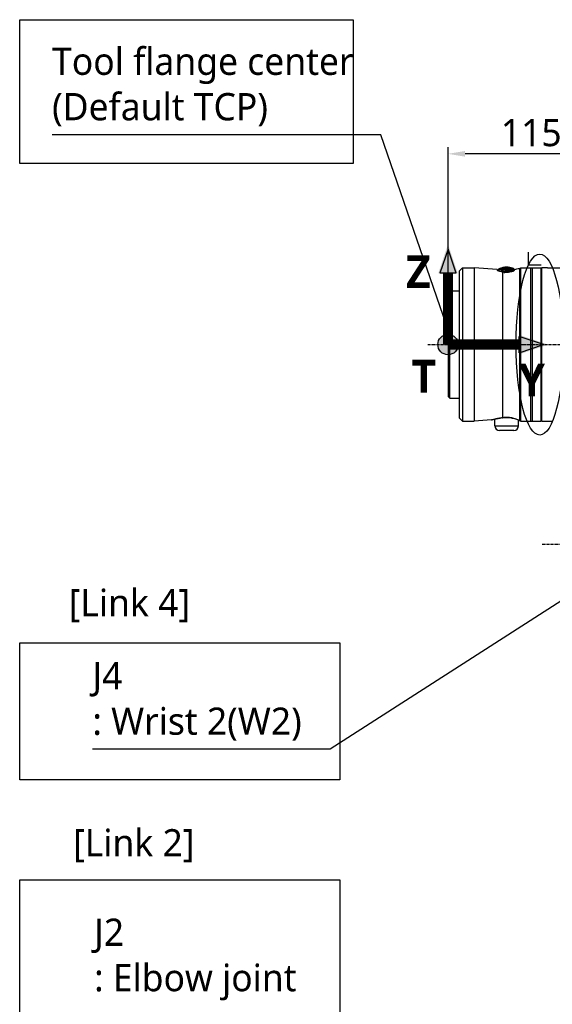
# Model space of a CAD drawing. Header units: millimetres. Extents: x 0 to 4378, y 0 to 2376.
# Tile 133 of 227: x 1208 to 1522, y 1369 to 1948. Entities that reach past the tile are written whole.
import ezdxf

# ---------------------------------------------------------------- set-up
doc = ezdxf.new("R2010")
doc.units = ezdxf.units.MM
doc.header["$LTSCALE"] = 0.2
doc.linetypes.add('CENTER2', pattern=[1.125, 0.75, -0.125, 0.125, -0.125])
for name, color, linetype in [('02_Center Line', 1, 'CENTER2'), ('05_Section Line', 3, 'Continuous'), ('07_Special Line2', 76, 'Continuous'), ('12_Before Rev.Num.', 5, 'Continuous'), ('13_After Rev.Num.', 6, 'Continuous')]:
    doc.layers.add(name, color=color, linetype=linetype)
doc.layers.add('14_Mark', color=7, linetype='Continuous', true_color=0xe03c31)
doc.styles.add('Rainbow-5.0 Style', font='malgunsl.ttf')
doc.dimstyles.new('Rainbow-5.0 Style', dxfattribs={"dimtxt": 4, "dimasz": 2.5, "dimexe": 1, "dimexo": 1, "dimgap": 1, "dimtad": 1, "dimdsep": 46, "dimtxsty": 'Rainbow-5.0 Style', "dimcen": 0, "dimclrd": 251, "dimclre": 251, "dimclrt": 7, "dimazin": 3, "dimtp": 0.1, "dimtm": 0.1, "dimtfac": 0.61, "dimtmove": 0, "dimatfit": 3, "dimfxl": 1, "dimlwd": -1, "dimlwe": -1, "dimarcsym": 1})

# ---------------------------------------------------------------- blocks, each defined once
blk = doc.blocks.new('*D130')
at = {"color": 251, "linetype": 'ByBlock', "transparency": 16777216}
for p, q in [((1460.26, 1791.18), (1460.26, 1872.74)), ((1565.56, 1868.74), (1470.26, 1868.74)), ((1575.56, 1808.65), (1575.56, 1872.74))]:
    blk.add_line(p, q, dxfattribs=at)
at = {"color": 251, "transparency": 16777216}
for points in [[(1470.26, 1870.4), (1470.26, 1867.07), (1460.26, 1868.74)], [(1565.56, 1870.4), (1565.56, 1867.07), (1575.56, 1868.74)]]:
    blk.add_solid(points, dxfattribs=at)
at = {"layer": 'Defpoints', "color": 0, "transparency": 16777216}
for p in [(1460.26, 1868.74), (1575.56, 1804.65), (1460.26, 1787.18)]:
    blk.add_point(p, dxfattribs=at)
at = {"color": 7, "transparency": 16777216, "insert": (1517.91, 1881.06), "char_height": 16, "attachment_point": 5, "style": 'Rainbow-5.0 Style'}
blk.add_mtext('115.3', dxfattribs=at)
blk = doc.blocks.new('A$Ca3a613b0')
for p, q in [((-265.05, 1140.06), (-263.11, 1142)), ((-265.05, 1140.06), (-265.05, 1053.94)), ((-263.11, 1142), (-263.11, 1052)), ((-263.11, 1142), (-256.13, 1142)), ((-256.13, 1142), (-256.13, 1052)), ((-242.6, 1141.05), (-256.13, 1142)), ((-242.6, 1141.05), (-242.6, 1140.62)), ((-239.46, 1139.48), (-239.46, 1054.07)), ((-232.63, 1140.81), (-232.63, 1140.56)), ((-232.5, 1140.73), (-232.5, 1141.16)), ((-229.6, 1141.78), (-228.79, 1142)), ((-229.6, 1141.78), (-229.6, 1052.47)), ((-228.79, 1052.1), (-228.79, 1142)), ((-228.79, 1142), (-217.05, 1142)), ((-223.05, 1142), (-223.05, 1052)), ((-222.05, 1142), (-222.05, 1052)), ((-217.05, 1142), (-217.05, 1052)), ((-216.55, 1142), (-216.55, 1052)), ((-213.55, 1142), (-216.55, 1142)), ((-213.05, 1142), (-202.13, 1142)), ((-216.55, 1139.39), (-217.05, 1139.4)), ((-271.55, 1127.5), (-270.55, 1128.5)), ((-270.55, 1065.5), (-270.55, 1128.5)), ((-270.55, 1128.5), (-265.05, 1128.5)), ((-271.55, 1127.5), (-271.55, 1066.5)), ((-271.55, 1066.5), (-270.55, 1065.5)), ((-270.55, 1065.5), (-265.05, 1065.5)), ((-265.05, 1053.94), (-263.11, 1052)), ((-245.98, 1052.71), (-256.13, 1052)), ((-244.05, 1053.21), (-244.05, 1053.21)), ((-244.05, 1049.3), (-244.05, 1053.19)), ((-216.55, 1054.61), (-217.05, 1054.6)), ((-263.11, 1052), (-256.13, 1052)), ((-244.05, 1049.3), (-230.05, 1049.3)), ((-230.05, 1052.67), (-230.05, 1052.67)), ((-230.05, 1049.3), (-230.05, 1052.65)), ((-228.6, 1052), (-217.05, 1052)), ((-216.55, 1052), (-213.55, 1052)), ((-213.05, 1052), (-210.24, 1052)), ((-232.85, 1046.5), (-241.25, 1046.5))]:
    blk.add_line(p, q)
for centre, radius, start, end in [((-241.06, 1141.96), 0.355, 255.41304, 331.28595), ((-237.36, 1170.76), 30, 279.33019, 285), ((-241.25, 1049.3), 2.8, 180, 270), ((-232.85, 1049.3), 2.8, 270, 0)]:
    blk.add_arc(centre, radius, start, end)
for centre, major_axis, ratio, start_param, end_param in [((-239.81, 1130.57), (-4.56, -11.08), 0.720783, 3.806084, 3.905991), ((-239.7, 1130.08), (4.32, 11.32), 0.717713, 0.634987, 0.736919), ((-241.06, 1141.49), (-0.228, 0.283), 0.976663, 2.222442, 3.54912), ((-242.68, 1100.16), (1.52, 41.46), 0.006101, 6.130261, 6.161035), ((-239.26, 1142.25), (4.86, -0.68), 0.118536, 6.11033, 6.189694), ((-234.13, 1141.76), (0.123, 0.421), 0.70504, 2.378722, 3.696013), ((-234.08, 1142.3), (0.199, 0.356), 0.831402, 2.663698, 3.987093), ((-239.53, 1055.05), (0.129, -0.992), 0.272992, 6.072165, 6.283186), ((-239.53, 1055.05), (0.129, -0.992), 0.272992, 0.000001, 0.000029), ((-229.34, 1053.43), (-0.408, -0.913), 0.834776, 6.093501, 6.09388), ((-229.34, 1053.43), (-0.408, -0.913), 0.834776, 0.000045, 0.186999)]:
    blk.add_ellipse(centre, major_axis=major_axis, ratio=ratio, start_param=start_param, end_param=end_param)
for points, knots in [([(-239.46, 1139.48), (-240.07, 1139.58), (-240.63, 1139.72), (-241.53, 1139.98), (-241.92, 1140.13), (-242.46, 1140.4), (-242.59, 1140.52), (-242.6, 1140.62), (-242.6, 1140.62), (-242.6, 1140.62)], [0.1977937, 0.1977937, 0.1977937, 0.1977937, 0.387441, 0.387441, 0.5821596, 0.5821596, 0.7768781, 0.7768781, 0.7818888, 0.7818888, 0.7818888, 0.7818888]), ([(-237.53, 1140.07), (-237.53, 1140.07), (-237.54, 1140.07), (-237.54, 1140.07), (-237.89, 1140.02), (-238.24, 1139.98), (-238.58, 1139.95), (-239.34, 1139.89), (-240.05, 1139.88), (-240.63, 1139.93), (-240.63, 1139.93), (-240.64, 1139.93), (-240.64, 1139.93), (-241.49, 1140.01), (-242.07, 1140.17), (-242.19, 1140.35), (-242.19, 1140.35), (-242.19, 1140.35), (-242.19, 1140.35), (-242.24, 1140.44), (-242.26, 1140.52), (-242.26, 1140.59), (-242.25, 1140.66), (-242.24, 1140.73), (-242.25, 1140.77), (-242.26, 1140.82), (-242.26, 1140.86), (-242.26, 1140.88), (-242.26, 1140.91), (-242.26, 1140.92), (-242.26, 1140.92)], [-13.766731, -13.766731, -13.766731, -13.766731, -13.746995, -13.746995, -13.746995, -12.677572, -12.677572, -12.677572, -10.325221, -10.325221, -10.325221, -10.30933, -10.30933, -10.30933, -6.88347, -6.88347, -6.88347, -6.871665, -6.871665, -6.871665, -5.161042, -5.161042, -5.161042, -3.441356, -3.441356, -3.441356, -1.714274, -1.714274, -1.714274, 0, 0, 0, 0]), ([(-242.05, 1141.15), (-242.05, 1141.15), (-242.05, 1141.14), (-242.05, 1141.11), (-242.05, 1141.09), (-242.05, 1141.05), (-242.04, 1141.01), (-242.04, 1140.96), (-242.04, 1140.9), (-242.04, 1140.84)], [13.589461, 13.589461, 13.589461, 13.589461, 15.291102, 15.291102, 15.291102, 16.992719, 16.992719, 16.992719, 18.712231, 18.712231, 18.712231, 18.712231]), ([(-241.96, 1140.54), (-241.82, 1140.41), (-241.4, 1140.29), (-240.21, 1140.14), (-239.44, 1140.13), (-238.19, 1140.26), (-237.76, 1140.33), (-236.91, 1140.44), (-236.5, 1140.49), (-235.71, 1140.64), (-235.34, 1140.75), (-234.65, 1140.87), (-234.34, 1140.89), (-234.07, 1140.88)], [20.788081, 20.788081, 20.788081, 20.788081, 23.444982, 23.444982, 26.101901, 26.101901, 27.43036, 27.43036, 28.758819, 28.758819, 30.087278, 30.087278, 31.415738, 31.415738, 31.415738, 31.415738]), ([(-241.14, 1141.31), (-241.14, 1141.36), (-241.14, 1141.41), (-241.14, 1141.49), (-241.14, 1141.52), (-241.15, 1141.59), (-241.15, 1141.62), (-241.15, 1141.62)], [-0.5003967, -0.5003967, -0.5003967, -0.5003967, -0.3749442, -0.3749442, -0.2498089, -0.2498089, 0, 0, 0, 0]), ([(-241.04, 1141.03), (-241.07, 1141.05), (-241.09, 1141.06), (-241.1, 1141.08), (-241.12, 1141.1), (-241.13, 1141.11), (-241.13, 1141.13), (-241.14, 1141.13), (-241.14, 1141.13), (-241.14, 1141.14)], [16.2046565, 16.2046565, 16.2046565, 16.2046565, 16.5350251, 16.5350251, 16.5350251, 16.8635253, 16.8635253, 16.8635253, 16.9347143, 16.9347143, 16.9347143, 16.9347143]), ([(-234.08, 1141.36), (-234.26, 1141.24), (-234.83, 1141.23), (-235.52, 1141.18), (-235.92, 1141.15), (-236.39, 1141.1), (-236.88, 1141.03), (-237.23, 1140.99), (-237.58, 1140.94), (-237.94, 1140.9), (-238.79, 1140.79), (-239.6, 1140.74), (-240.19, 1140.81), (-240.61, 1140.86), (-240.9, 1140.94), (-241.04, 1141.03)], [6.83821, 6.83821, 6.83821, 6.83821, 9.362067, 9.362067, 9.362067, 10.842339, 10.842339, 10.842339, 11.887217, 11.887217, 11.887217, 14.411544, 14.411544, 14.411544, 16.204654, 16.204654, 16.204654, 16.204654]), ([(-234.39, 1142.06), (-234.97, 1142.22), (-235.54, 1142.34), (-236.1, 1142.4), (-237.56, 1142.58), (-238.95, 1142.44), (-240.29, 1141.97), (-240.44, 1141.92), (-240.6, 1141.86), (-240.75, 1141.79)], [0.073579, 0.073579, 0.073579, 0.073579, 1.773456, 1.773456, 1.773456, 6.187837, 6.187837, 6.187837, 6.697304, 6.697304, 6.697304, 6.697304]), ([(-240.74, 1141.49), (-240.26, 1141.69), (-239.76, 1141.84), (-239.27, 1141.96), (-238.7, 1142.08), (-238.12, 1142.16), (-237.53, 1142.17), (-236.71, 1142.2), (-235.88, 1142.11), (-235.02, 1141.92), (-234.81, 1141.87), (-234.59, 1141.82), (-234.38, 1141.75)], [1.942734, 1.942734, 1.942734, 1.942734, 3.510907, 3.510907, 3.510907, 5.294969, 5.294969, 5.294969, 7.771433, 7.771433, 7.771433, 8.384461, 8.384461, 8.384461, 8.384461]), ([(-240.74, 1141.32), (-240.74, 1141.35), (-240.74, 1141.38), (-240.74, 1141.44), (-240.74, 1141.46), (-240.74, 1141.49)], [0, 0, 0, 0, 0.0569111, 0.0569111, 0.1273668, 0.1273668, 0.1273668, 0.1273668]), ([(-240.63, 1141.21), (-240.66, 1141.23), (-240.68, 1141.24), (-240.7, 1141.26), (-240.72, 1141.27), (-240.73, 1141.29), (-240.73, 1141.3), (-240.73, 1141.31), (-240.74, 1141.31), (-240.74, 1141.32)], [16.1226828, 16.1226828, 16.1226828, 16.1226828, 16.4885012, 16.4885012, 16.4885012, 16.8511653, 16.8511653, 16.8511653, 16.9347143, 16.9347143, 16.9347143, 16.9347143]), ([(-234.49, 1141.48), (-234.69, 1141.54), (-234.89, 1141.59), (-235.1, 1141.63), (-235.92, 1141.81), (-236.75, 1141.9), (-237.58, 1141.87), (-237.6, 1141.87), (-237.61, 1141.87), (-237.62, 1141.87), (-238.47, 1141.83), (-239.31, 1141.68), (-240.11, 1141.4), (-240.29, 1141.35), (-240.46, 1141.28), (-240.63, 1141.21)], [-8.25646, -8.25646, -8.25646, -8.25646, -7.624618, -7.624618, -7.624618, -5.1247, -5.1247, -5.1247, -5.082989, -5.082989, -5.082989, -2.541442, -2.541442, -2.541442, -1.992945, -1.992945, -1.992945, -1.992945]), ([(-238.37, 1141.05), (-238.93, 1141), (-239.45, 1140.99), (-240.22, 1141.07), (-240.49, 1141.14), (-240.63, 1141.21)], [12.517617, 12.517617, 12.517617, 12.517617, 14.410588, 14.410588, 16.122673, 16.122673, 16.122673, 16.122673]), ([(-232.5, 1140.73), (-232.5, 1140.67), (-232.54, 1140.61), (-232.72, 1140.45), (-232.88, 1140.34), (-233.4, 1140.08), (-233.82, 1139.9), (-234.82, 1139.6), (-235.39, 1139.48), (-236.57, 1139.33), (-237.15, 1139.29), (-238.33, 1139.32), (-238.91, 1139.38), (-239.46, 1139.48)], [-1.008807, -1.008807, -1.008807, -1.008807, -0.894314, -0.894314, -0.757357, -0.757357, -0.553933, -0.553933, -0.356896, -0.356896, -0.180196, -0.180196, -0.002003, -0.002003, -0.002003, -0.002003]), ([(-238.68, 1139.37), (-238.65, 1139.37), (-238.27, 1139.39), (-237.88, 1139.43), (-237.52, 1139.48)], [-97.578245, -97.578245, -97.578245, -97.578245, -97.495612, -96.425052, -96.425052, -96.425052, -96.425052]), ([(-236.88, 1141.21), (-237.18, 1141.18), (-237.49, 1141.14), (-237.99, 1141.08), (-238.18, 1141.06), (-238.37, 1141.05)], [10.889931, 10.889931, 10.889931, 10.889931, 11.886462, 11.886462, 12.517617, 12.517617, 12.517617, 12.517617]), ([(-237.53, 1140.07), (-237.18, 1140.11), (-236.84, 1140.16), (-236.51, 1140.22), (-236.18, 1140.27), (-235.85, 1140.34), (-235.54, 1140.42), (-235.54, 1140.42), (-235.53, 1140.43), (-235.53, 1140.43), (-234.91, 1140.59), (-234.35, 1140.71), (-233.91, 1140.68)], [-41.323422, -41.323422, -41.323422, -41.323422, -40.272392, -40.272392, -40.272392, -39.2015, -39.2015, -39.2015, -39.181422, -39.181422, -39.181422, -37.039421, -37.039421, -37.039421, -37.039421]), ([(-237.52, 1139.48), (-236.81, 1139.57), (-236.1, 1139.7), (-235.46, 1139.87), (-234.82, 1140.04), (-234.24, 1140.21), (-233.77, 1140.19)], [-96.425052, -96.425052, -96.425052, -96.425052, -94.283051, -94.283051, -94.283051, -92.14105, -92.14105, -92.14105, -92.14105]), ([(-234.49, 1141.48), (-234.66, 1141.39), (-235.09, 1141.35), (-235.62, 1141.33), (-235.92, 1141.32), (-236.25, 1141.28), (-236.6, 1141.24), (-236.69, 1141.23), (-236.79, 1141.22), (-236.88, 1141.21)], [7.141582, 7.141582, 7.141582, 7.141582, 9.362054, 9.362054, 9.362054, 10.573628, 10.573628, 10.573628, 10.889931, 10.889931, 10.889931, 10.889931]), ([(-234.38, 1141.75), (-234.38, 1141.75), (-234.38, 1141.75), (-234.38, 1141.68), (-234.36, 1141.6), (-234.43, 1141.52)], [5.066455, 5.066455, 5.066455, 5.066455, 5.128657, 5.128657, 6.83821, 6.83821, 6.83821, 6.83821]), ([(-234.39, 1142.06), (-234.39, 1142.06), (-234.39, 1142.05), (-234.39, 1142.02), (-234.39, 1142), (-234.39, 1141.97), (-234.38, 1141.92), (-234.38, 1141.88), (-234.38, 1141.82), (-234.38, 1141.75)], [0, 0, 0, 0, 1.709554, 1.709554, 1.709554, 3.419104, 3.419104, 3.419104, 5.066451, 5.066451, 5.066451, 5.066451]), ([(-233.97, 1141.63), (-233.97, 1141.62), (-233.97, 1141.61), (-233.97, 1141.6), (-233.97, 1141.59), (-233.97, 1141.59), (-233.97, 1141.59), (-233.97, 1141.58), (-233.97, 1141.56), (-233.98, 1141.55), (-233.98, 1141.53), (-233.98, 1141.52), (-233.98, 1141.5), (-233.98, 1141.49), (-233.99, 1141.47), (-233.99, 1141.45), (-234, 1141.44), (-234.01, 1141.42), (-234.02, 1141.41), (-234.04, 1141.39), (-234.06, 1141.38), (-234.08, 1141.36)], [4.856578, 4.856578, 4.856578, 4.856578, 5.128657, 5.128657, 5.128657, 5.185049, 5.185049, 5.185049, 5.513346, 5.513346, 5.513346, 5.841966, 5.841966, 5.841966, 6.171736, 6.171736, 6.171736, 6.503514, 6.503514, 6.503514, 6.83821, 6.83821, 6.83821, 6.83821]), ([(-234.07, 1140.88), (-234.04, 1140.88), (-234.01, 1140.88), (-233.94, 1140.88), (-233.9, 1140.88), (-233.82, 1140.89), (-233.77, 1140.89), (-233.68, 1140.9), (-233.64, 1140.9), (-233.57, 1140.91), (-233.53, 1140.92), (-233.36, 1140.95), (-233.22, 1140.98), (-233.16, 1141.03)], [0, 0, 0, 0, 0.0146911, 0.0146911, 0.0270405, 0.0270405, 0.0580232, 0.0580232, 0.077436, 0.077436, 0.1037284, 0.1037284, 0.1923821, 0.1923821, 0.1923821, 0.1923821]), ([(-233.99, 1141.94), (-233.98, 1141.94), (-233.99, 1141.91), (-233.98, 1141.84), (-233.98, 1141.81), (-233.98, 1141.73), (-233.97, 1141.68), (-233.97, 1141.63)], [-0.4980541, -0.4980541, -0.4980541, -0.4980541, -0.2482966, -0.2482966, -0.1249533, -0.1249533, -0.0001115, -0.0001115, -0.0001115, -0.0001115]), ([(-233.09, 1141.62), (-233.19, 1141.66), (-233.29, 1141.7), (-233.39, 1141.73), (-233.53, 1141.78), (-233.66, 1141.83), (-233.8, 1141.88), (-233.86, 1141.9), (-233.92, 1141.92), (-233.99, 1141.94)], [-1.0896743, -1.0896743, -1.0896743, -1.0896743, -0.7634499, -0.7634499, -0.7634499, -0.3184296, -0.3184296, -0.3184296, -0.1133023, -0.1133023, -0.1133023, -0.1133023]), ([(-232.86, 1141.42), (-232.86, 1141.42), (-232.86, 1141.4), (-232.86, 1141.36), (-232.86, 1141.31), (-232.86, 1141.24), (-232.86, 1141.15), (-232.86, 1141.15), (-232.86, 1141.15), (-232.86, 1141.15), (-232.86, 1141.06), (-232.8, 1140.94), (-232.93, 1140.83), (-232.93, 1140.83), (-232.93, 1140.83), (-232.93, 1140.83), (-233, 1140.78), (-233.12, 1140.75), (-233.28, 1140.72), (-233.45, 1140.69), (-233.65, 1140.68), (-233.91, 1140.68)], [27.547428, 27.547428, 27.547428, 27.547428, 29.915632, 29.915632, 29.915632, 32.28311, 32.28311, 32.28311, 32.293424, 32.293424, 32.293424, 34.650769, 34.650769, 34.650769, 34.666423, 34.666423, 34.666423, 35.852922, 35.852922, 35.852922, 37.038768, 37.038768, 37.038768, 37.038768]), ([(-233.16, 1141.03), (-233.15, 1141.04), (-233.15, 1141.04), (-233.14, 1141.05), (-233.1, 1141.09), (-233.08, 1141.13), (-233.08, 1141.17), (-233.07, 1141.22), (-233.08, 1141.27), (-233.08, 1141.31)], [33.655801, 33.655801, 33.655801, 33.655801, 33.760716, 33.760716, 33.760716, 34.688162, 34.688162, 34.688162, 35.7207, 35.7207, 35.7207, 35.7207]), ([(-233.08, 1141.31), (-233.09, 1141.42), (-233.09, 1141.49), (-233.09, 1141.59), (-233.09, 1141.62), (-233.09, 1141.62)], [35.720723, 35.720723, 35.720723, 35.720723, 38.259702, 38.259702, 40.798705, 40.798705, 40.798705, 40.798705]), ([(-232.62, 1140.54), (-232.63, 1140.57), (-232.64, 1140.61), (-232.63, 1140.74), (-232.63, 1140.89), (-232.63, 1140.92), (-232.63, 1140.92)], [-88.15419, -88.15419, -88.15419, -88.15419, -87.395054, -87.395054, -85.022055, -82.649057, -82.649057, -82.649057, -82.649057]), ([(-213.05, 1142), (-213.05, 1142), (-213.06, 1142), (-213.11, 1142), (-213.15, 1142), (-213.24, 1142), (-213.3, 1142), (-213.42, 1142), (-213.49, 1142), (-213.55, 1142)], [0.075338, 0.075338, 0.075338, 0.075338, 0.09417251, 0.09417251, 0.11300701, 0.11300701, 0.13184151, 0.13184151, 0.15067601, 0.15067601, 0.15067601, 0.15067601]), ([(-245.98, 1052.71), (-245.98, 1052.71), (-245.34, 1052.9), (-243.02, 1053.46), (-241.36, 1053.82), (-239.46, 1054.07)], [0.5004744, 0.5004744, 0.5004744, 0.5004744, 0.75, 0.75, 1, 1, 1, 1]), ([(-244.05, 1053.19), (-244.59, 1053.06), (-245.01, 1052.95), (-245.46, 1052.83), (-245.58, 1052.8), (-245.7, 1052.77), (-245.73, 1052.76), (-245.75, 1052.75), (-245.76, 1052.75), (-245.77, 1052.75), (-245.77, 1052.75), (-245.77, 1052.75), (-245.77, 1052.75), (-245.77, 1052.75), (-245.77, 1052.75), (-245.77, 1052.75), (-245.77, 1052.75), (-245.78, 1052.75), (-245.78, 1052.75), (-245.78, 1052.74), (-245.78, 1052.74), (-245.78, 1052.74), (-245.79, 1052.74), (-245.8, 1052.74), (-245.81, 1052.74), (-245.87, 1052.72), (-245.91, 1052.72), (-245.97, 1052.71), (-245.97, 1052.71), (-245.98, 1052.71)], [0.5846416, 0.5846416, 0.5846416, 0.5846416, 0.8613113, 0.8613113, 1.0105651, 1.0105651, 1.0853397, 1.0853397, 1.122054, 1.122054, 1.1399903, 1.1399903, 1.1487767, 1.1487767, 1.1532307, 1.1532307, 1.1549493, 1.1549493, 1.1558139, 1.1558139, 1.1562454, 1.1562454, 1.1571231, 1.1571231, 1.1606312, 1.1606312, 1.174389, 1.174389, 1.1766412, 1.1766412, 1.1766412, 1.1766412]), ([(-239.4, 1054.06), (-240.27, 1053.94), (-241.1, 1053.8), (-242.64, 1053.51), (-243.34, 1053.36), (-244.51, 1053.08), (-244.98, 1052.96), (-245.45, 1052.84), (-245.57, 1052.8), (-245.69, 1052.77), (-245.72, 1052.76), (-245.75, 1052.75), (-245.76, 1052.75), (-245.77, 1052.75), (-245.77, 1052.75), (-245.77, 1052.75), (-245.77, 1052.75), (-245.77, 1052.75)], [0, 0, 0, 0, 0.274315, 0.274315, 0.562905, 0.562905, 0.858069, 0.858069, 1.009002, 1.009002, 1.084664, 1.084664, 1.121817, 1.121817, 1.139947, 1.139947, 1.144153, 1.144153, 1.144153, 1.144153]), ([(-239.46, 1054.07), (-237.58, 1054.32), (-235.51, 1054.22), (-233.75, 1053.85), (-231.99, 1053.48), (-230.55, 1052.9), (-229.6, 1052.47)], [0, 0, 0, 0, 0.5, 0.5, 0.5, 1, 1, 1, 1]), ([(-229.75, 1052.52), (-230.23, 1052.73), (-230.86, 1052.99), (-232.33, 1053.49), (-233.19, 1053.73), (-235, 1054.07), (-235.96, 1054.17), (-237.75, 1054.2), (-238.6, 1054.16), (-239.4, 1054.06)], [0, 0, 0, 0, 0.299558, 0.299558, 0.604678, 0.604678, 0.889502, 0.889502, 1.141224, 1.141224, 1.141224, 1.141224]), ([(-228.79, 1052.1), (-228.79, 1052.05), (-228.67, 1052.02), (-228.63, 1052.01), (-228.61, 1052), (-228.6, 1052), (-228.6, 1052)], [0.0001826, 0.0001826, 0.0001826, 0.0001826, 0.3374037, 0.3374037, 0.3374037, 0.5000025, 0.5000025, 0.5000025, 0.5000025]), ([(-213.55, 1052), (-213.49, 1052), (-213.42, 1052), (-213.3, 1052), (-213.24, 1052), (-213.15, 1052), (-213.11, 1052), (-213.06, 1052), (-213.05, 1052), (-213.05, 1052)], [-0.15067601, -0.15067601, -0.15067601, -0.15067601, -0.13184151, -0.13184151, -0.11300701, -0.11300701, -0.09417251, -0.09417251, -0.075338, -0.075338, -0.075338, -0.075338])]:
    blk.add_open_spline(points, degree=3, knots=knots)
for points in [[(-242.26, 1140.92), (-242.37, 1140.8), (-242.45, 1140.6), (-242.47, 1140.44)], [(-242.05, 1141.15), (-242.12, 1141.07), (-242.19, 1140.99), (-242.26, 1140.92)], [(-241.15, 1141.62), (-241.45, 1141.48), (-241.75, 1141.32), (-242.05, 1141.15)], [(-242.04, 1140.84), (-242.04, 1140.78), (-242.04, 1140.72), (-242.03, 1140.65)], [(-242.03, 1140.65), (-242.02, 1140.62), (-242, 1140.58), (-241.96, 1140.54)], [(-240.74, 1141.49), (-240.74, 1141.69), (-240.75, 1141.79), (-240.75, 1141.79)], [(-237.52, 1139.48), (-237.52, 1139.66), (-237.53, 1139.92), (-237.53, 1140.07)], [(-233.16, 1141.03), (-233.46, 1141.15), (-233.77, 1141.26), (-234.08, 1141.36)], [(-233.91, 1140.69), (-233.96, 1140.75), (-234.02, 1140.82), (-234.07, 1140.88)], [(-233.97, 1141.63), (-233.67, 1141.54), (-233.37, 1141.43), (-233.08, 1141.31)], [(-233.91, 1140.68), (-233.84, 1140.56), (-233.77, 1140.35), (-233.77, 1140.19)], [(-233.77, 1140.19), (-233.53, 1140.18), (-233.32, 1140.18), (-233.15, 1140.2)], [(-232.86, 1141.42), (-232.94, 1141.49), (-233.01, 1141.55), (-233.09, 1141.62)], [(-232.63, 1140.92), (-232.63, 1141.1), (-232.72, 1141.3), (-232.86, 1141.42)], [(-232.63, 1140.92), (-232.63, 1140.92), (-232.63, 1140.92), (-232.63, 1140.92)], [(-228.78, 1052.07), (-228.99, 1052.17), (-229.32, 1052.33), (-229.75, 1052.52)], [(-229.6, 1052.47), (-229.27, 1052.32), (-229, 1052.2), (-228.79, 1052.1)], [(-228.6, 1052), (-228.6, 1052), (-228.6, 1052), (-228.62, 1052.01)]]:
    blk.add_open_spline(points, degree=3)
at = {"layer": '02_Center Line', "ltscale": 11.288275}
for p, q in [((-283.46, 1097), (-80.97, 1097)), ((-216.25, 979.85), (36.59, 979.85))]:
    blk.add_line(p, q, dxfattribs=at)
blk = doc.blocks.new('A$C19ebd0c3_1234')
for q in [(46.93, -0.78), (54.3, 6.59)]:
    blk.add_line((46.93, 6.59), q)
blk.add_ellipse((0, 0), major_axis=(53.19, 0), ratio=0.263273)
blk = doc.blocks.new('A$C46360d6a')
at = {"layer": '07_Special Line2'}
blk.add_hatch(color=256, dxfattribs=at).paths.add_polyline_path([(49.16, 0), (34.9, 4.75), (34.9, -4.75)])
at = {"layer": '12_Before Rev.Num.'}
blk.add_hatch(color=256, dxfattribs=at).paths.add_polyline_path([(0, 49.16), (-4.75, 34.9), (4.75, 34.9)])
at = {"layer": '14_Mark'}
h = blk.add_hatch(color=256, dxfattribs=at)
h.dxf.hatch_style = 1
h.paths.add_polyline_path([(5, 0, 1), (-5, 0, 1)])
at = {"layer": '07_Special Line2'}
for p, q in [((34.9, -3.96), (34.9, 3.96)), ((46.78, 0), (34.9, 3.96)), ((34.9, -3.96), (46.78, 0))]:
    blk.add_line(p, q, dxfattribs=at)
at = {"layer": '07_Special Line2', "const_width": 5}
blk.add_lwpolyline([(34.9, 0), (0, 0)], dxfattribs=at)
at = {"layer": '12_Before Rev.Num.'}
for p, q in [((0, 46.78), (-3.96, 34.9)), ((3.96, 34.9), (0, 46.78)), ((3.96, 34.9), (-3.96, 34.9))]:
    blk.add_line(p, q, dxfattribs=at)
at = {"layer": '12_Before Rev.Num.', "const_width": 5}
blk.add_lwpolyline([(0, 34.9), (0, 0)], dxfattribs=at)
at = {"layer": '14_Mark'}
blk.add_circle((0, 0), 5, dxfattribs=at)
at = {"layer": '07_Special Line2', "insert": (34.53, -17.31), "char_height": 16, "attachment_point": 4, "style": 'Rainbow-5.0 Style'}
blk.add_mtext('{\\fMalgun Gothic Semilight|b1|i0|c129|p50;Y}', dxfattribs=at)
at = {"layer": '12_Before Rev.Num.', "insert": (-20.59, 35.73), "char_height": 16, "attachment_point": 4, "style": 'Rainbow-5.0 Style'}
blk.add_mtext('{\\fMalgun Gothic Semilight|b1|i0|c129|p50;Z}', dxfattribs=at)
at = {"layer": '14_Mark', "insert": (-17.84, -15.46), "char_height": 16, "attachment_point": 4, "style": 'Rainbow-5.0 Style'}
blk.add_mtext('{\\fMalgun Gothic Semilight|b1|i0|c129|p50;T}', dxfattribs=at)

msp = doc.modelspace()

# ---------------------------------------------------------------- linework, layer by layer
at = {"layer": '05_Section Line'}
for points in [[(1208.474, 1947.532), (1404.474, 1947.532), (1404.474, 1862.985), (1208.474, 1862.985)], [(1208.474, 1581.573), (1396.736, 1581.573), (1396.736, 1500.978), (1208.474, 1500.978)], [(1208.474, 1442.248), (1396.736, 1442.248), (1396.736, 894.049), (1208.474, 894.049)]]:
    msp.add_lwpolyline(points, close=True, dxfattribs=at)

# ---------------------------------------------------------------- block references
at = {"xscale": 1.2, "yscale": 1.2, "zscale": 1.2}
msp.add_blockref('A$C46360d6a', (1460.256, 1756.684), dxfattribs=at)
msp.add_blockref('A$Ca3a613b0', (1731.806, 659.684))
at = {"layer": '13_After Rev.Num.', "rotation": 90}
msp.add_blockref('A$C19ebd0c3_1234', (1514.187, 1756.684), dxfattribs=at)

# ---------------------------------------------------------------- texts
at = {"color": 7, "char_height": 16, "attachment_point": 7, "style": 'Rainbow-5.0 Style'}
for s, insert in [('Tool flange center\\P(Default TCP)', (1227.525, 1884.886)), ('[Link 4]', (1237.29, 1593.512)), ('J4\\P: Wrist 2(W2)', (1251.238, 1523.928)), ('[Link 2]', (1239.861, 1452.491)), ('J2\\P: Elbow joint', (1252.252, 1371.426))]:
    msp.add_mtext(s, dxfattribs=dict(at, insert=insert))

# ---------------------------------------------------------------- dimensions: what is measured, and where the dimension line sits
dim = msp.add_linear_dim(base=(1460.256, 1868.737), p1=(1575.556, 1804.652), p2=(1460.256, 1787.184), dimstyle='Rainbow-5.0 Style', override={"dimscale": 4, "dimtol": 0, "dimlim": 0, "dimtp": 0.1, "dimtm": 0.1, "dimtfac": 0.61, "dimtdec": 2, "dimtolj": 0, "dimtzin": 8})
dim.commit()
dim.dimension.update_dxf_attribs({"geometry": '*D130', "text_midpoint": (1517.906, 1881.058)})

# ---------------------------------------------------------------- leaders
at = {"annotation_type": 0, "has_hookline": 1, "hookline_direction": 1}
for points, text_width in [([(1463.256, 1756.684), (1420.775, 1879.886), (1408.275, 1879.886)], 175.75), ([(1578.556, 1639.534), (1390.951, 1518.928), (1378.451, 1518.928)], 122.213)]:
    msp.add_leader(points, dimstyle='Rainbow-5.0 Style', override={"dimscale": 5, "dimgap": 1, "dimtad": 1}, dxfattribs=dict(at, text_width=text_width))

doc.saveas('drawing.dxf')
